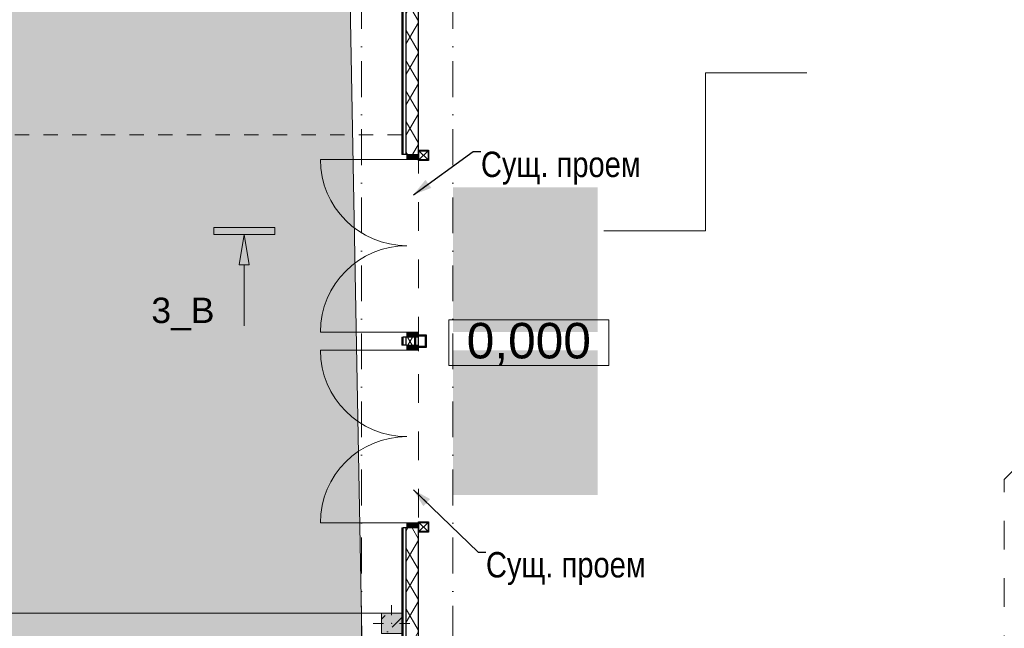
# Model space of a CAD drawing. Header units: millimetres. Extents: x -59761 to 112741, y -57975 to 46221.
# Tile 14 of 256: x -12817 to -3120, y -16323 to -10329. Entities that reach past the tile are written whole.
import ezdxf

# ---------------------------------------------------------------- set-up
doc = ezdxf.new("R2010")
doc.units = ezdxf.units.MM
for name, pattern in [('A_dashed', [19.05, 12.7, -6.35]), ('Wipeout_Contour', [1000, 0, -1000]), ('короткая штриховая', [282.222222, 141.111111, -141.111111]), ('Штриховая', [564.444447, 282.222223, -282.222223]), ('Штрихпунктирная', [670.277762, 352.777767, -176.388884, 0, -141.111112])]:
    doc.linetypes.add(name, pattern=pattern)
for name, color, linetype in [('2D - Зонирования', 7, 'Continuous'), ('Аннотация - План мебели', 7, 'Continuous'), ('Интерьер - конструкции мебели', 7, 'Continuous'), ('Конструктив - Стены наружние фасад', 7, 'Continuous'), ('Конструктив - Фасадные стены сущ', 7, 'Continuous'), ('Маркер - Разрез', 7, 'Continuous'), ('Местность - Граница участка', 7, 'Continuous'), ('Размеры_Отметки кладочный', 7, 'Continuous'), ('СУЩ  Благоустройство', 7, 'Continuous'), ('Элемент модели - Границы зон', 7, 'Continuous'), ('Элемент Модели - Зона', 7, 'Continuous'), ('Элемент Модели - Оси', 2, 'Continuous')]:
    doc.layers.add(name, color=color, linetype=linetype)
doc.styles.get("Standard").update_dxf_attribs({"font": 'arial.ttf'})
doc.styles.add('СГЕНЕРИР_СТИЛЬ_19', font='arial.ttf')
doc.styles.add('СГЕНЕРИР_СТИЛЬ_6', font='ARIALN.TTF')
doc.linetypes.add('С Квадратами', pattern='A,0,[6,АР 2 Архитектурные решения dwg1.Shx,S=15.679009,R=0,X=0,Y=0],-1975.555086,0', length=1975.555086)
doc.dimstyles.new('СГЕНЕРИР_СТИЛЬ__4', dxfattribs={"dimtxt": 0.18, "dimasz": 182.4, "dimexe": 0.18, "dimexo": 0.0625, "dimgap": 0.09, "dimtad": 0, "dimtih": 1, "dimtoh": 1, "dimdec": 4, "dimzin": 0, "dimdsep": 46, "dimtxsty": 'Standard', "dimcen": 0.09, "dimadec": 0, "dimazin": 0, "dimtfac": 1, "dimtdec": 4, "dimtmove": 0, "dimatfit": 3, "dimldrblk": 'ARROWHEAD_5', "dimfxl": 1, "dimtolj": 1, "dimtzin": 0, "dimarcsym": 0})
pattern_1 = [(60, (-45000, -54000), (-129.9038, 75), []), (120, (-45000, -54000), (129.9038, 75), [])]
pattern_2 = [(45, (-45000, -54000), (-70.71068, 70.71068), [])]

# ---------------------------------------------------------------- blocks, each defined once
blk = doc.blocks.new('ARROWHEAD_5')
at = {"linetype": 'Continuous', "lineweight": 0}
blk.add_hatch(color=0, dxfattribs=at).paths.add_polyline_path([(-1, 0.2679), (0, 0), (-1, -0.2679)])
at = {"color": 0, "linetype": 'Continuous', "lineweight": 0}
blk.add_line((0, 0), (-1, 0), dxfattribs=at)

msp = doc.modelspace()

# ---------------------------------------------------------------- hatches: boundary and pattern name
at = {"layer": '2D - Зонирования', "linetype": 'Continuous', "lineweight": 0}
for points in [[(-55347.43, -39762.31), (-18842.26, -39151.01), (-18943.58, -38206.96), (-9054.66, -37740.31), (-9597.52, -8195.44), (-17586.84, -8062.63), (-17806.12, 16976.59), (-56422.34, 46220.98), (-56249.55, 32660.99)], [(-8549.78, -13405), (-7123.37, -13405), (-7123.37, -11978.59), (-8549.78, -11978.59)], [(-8549.78, -15011.41), (-7123.37, -15011.41), (-7123.37, -13585), (-8549.78, -13585)]]:
    msp.add_hatch(color=255, dxfattribs=at).paths.add_polyline_path(points)
at = {"layer": '2D - Зонирования', "linetype": 'Continuous', "lineweight": 5}
h = msp.add_hatch(color=3, dxfattribs=at)
h.paths.add_polyline_path([(-7123.37, -11978.59), (-8549.78, -11978.59), (-8549.78, -13405), (-7123.37, -13405)])
h.paths.add_polyline_path([(-7138.87, -13389.91), (-8534.97, -13389.91), (-8534.97, -11992.97), (-7138.87, -11992.97)], flags=0)
h = msp.add_hatch(color=3, dxfattribs=at)
h.paths.add_polyline_path([(-7204.68, -13330.43), (-7204.68, -12054.02), (-8476.59, -12054.02), (-8476.59, -13330.43)])
h.paths.add_polyline_path([(-8007.61, -12589.16), (-7286.88, -12589.16), (-7286.88, -12785.41), (-8002.85, -12785.84), (-7748.98, -13062.88), (-8035.26, -13062.88), (-8389.34, -12691.38), (-8017.65, -12316.81), (-7723.84, -12316.81)], flags=0)
h = msp.add_hatch(color=3, dxfattribs=at)
h.paths.add_polyline_path([(-7123.37, -13585), (-8549.78, -13585), (-8549.78, -15011.41), (-7123.37, -15011.41)])
h.paths.add_polyline_path([(-7138.87, -14996.32), (-8534.97, -14996.32), (-8534.97, -13599.38), (-7138.87, -13599.38)], flags=0)
h = msp.add_hatch(color=3, dxfattribs=at)
h.paths.add_polyline_path([(-7204.68, -14936.84), (-7204.68, -13660.43), (-8476.59, -13660.43), (-8476.59, -14936.84)])
h.paths.add_polyline_path([(-8007.61, -14195.57), (-7286.88, -14195.57), (-7286.88, -14391.82), (-8002.85, -14392.25), (-7748.98, -14669.3), (-8035.26, -14669.3), (-8389.34, -14297.8), (-8017.65, -13923.22), (-7723.84, -13923.22)], flags=0)
at = {"layer": 'Маркер - Разрез', "linetype": 'Continuous', "lineweight": 5}
for points in [[(-10905.44, -12374.05), (-10905.44, -12444.05), (-10305.44, -12444.05), (-10305.44, -12374.05)], [(-10605.44, -12444.05), (-10655.44, -12744.05), (-10555.44, -12744.05)]]:
    msp.add_hatch(color=7, dxfattribs=at).paths.add_polyline_path(points)

# ---------------------------------------------------------------- linework, layer by layer
at = {"layer": '2D - Зонирования', "color": 7, "linetype": 'Continuous', "lineweight": 15, "flags": 128}
msp.add_lwpolyline([(-55347.43, -39762.31), (-18842.26, -39151.01), (-18943.58, -38206.96), (-9054.66, -37740.31), (-9597.52, -8195.44), (-17586.84, -8062.63), (-17806.12, 16976.59), (-56422.34, 46220.98), (-56249.55, 32660.99)], close=True, dxfattribs=at)
at = {"layer": 'Интерьер - конструкции мебели', "color": 7, "linetype": 'Continuous', "lineweight": 0}
for p, q in [((-9155, -16195), (-9155, -16095)), ((-9235, -16275), (-9335, -16275))]:
    msp.add_line(p, q, dxfattribs=at)
at = {"layer": 'Интерьер - конструкции мебели', "color": 7, "linetype": 'Continuous', "lineweight": 5, "flags": 128}
msp.add_lwpolyline([(-9055, -16175), (-9055, -22041.77), (-19773.32, -22041.77), (-19773.32, -16175)], close=True, dxfattribs=at)
at = {"layer": 'Интерьер - конструкции мебели', "color": 7, "linetype": 'Continuous', "lineweight": 0}
msp.add_point((-9155, -16275), dxfattribs=at)
at = {"layer": 'Конструктив - Стены наружние фасад', "color": 7, "linetype": 'Continuous', "lineweight": 5}
for p, q in [((-9005, -11705), (-9855, -11705)), ((-8890, -11705), (-9005, -11705)), ((-9005, -13405), (-9855, -13405)), ((-9005, -13405), (-8890, -13405)), ((-9005, -13585), (-9855, -13585)), ((-8890, -13585), (-9005, -13585)), ((-9005, -15285), (-9855, -15285)), ((-9005, -15285), (-8890, -15285))]:
    msp.add_line(p, q, dxfattribs=at)
for centre, start, end in [((-9005, -11705), 180, 270), ((-9005, -13405), 90, 180), ((-9005, -13585), 180, 270), ((-9005, -15285), 90, 180)]:
    msp.add_arc(centre, 850, start, end, dxfattribs=at)
at = {"layer": 'Маркер - Разрез', "color": 7, "linetype": 'Continuous', "lineweight": 0}
for p, q in [((-6063.29, -12409.05), (-6063.29, -10851.95)), ((-6063.29, -10851.95), (-5063.29, -10851.95)), ((-7063.29, -12409.05), (-6063.29, -12409.05))]:
    msp.add_line(p, q, dxfattribs=at)
at = {"layer": 'Маркер - Разрез', "color": 7, "linetype": 'Continuous', "lineweight": 5}
for p, q in [((-10905.44, -12374.05), (-10905.44, -12444.05)), ((-10305.44, -12374.05), (-10905.44, -12374.05)), ((-10305.44, -12444.05), (-10305.44, -12374.05)), ((-10905.44, -12444.05), (-10305.44, -12444.05)), ((-10605.44, -12744.05), (-10605.44, -13344.05))]:
    msp.add_line(p, q, dxfattribs=at)
at = {"layer": 'Маркер - Разрез', "color": 7, "linetype": 'Continuous', "lineweight": 5, "flags": 128}
msp.add_lwpolyline([(-10605.44, -12444.05), (-10655.44, -12744.05), (-10555.44, -12744.05)], close=True, dxfattribs=at)
at = {"layer": 'Местность - Граница участка', "color": 7, "linetype": 'С Квадратами', "lineweight": 0}
msp.add_lwpolyline([(-55347.43, -39762.31), (-18842.26, -39151.01), (-18943.58, -38206.96), (-9054.66, -37740.31), (-9597.52, -8195.44), (-17586.84, -8062.63), (-17806.12, 16976.59), (-56422.34, 46220.98), (-56249.55, 32660.99)], close=True, dxfattribs=at)
at = {"layer": 'Размеры_Отметки кладочный', "color": 7, "linetype": 'Continuous', "lineweight": 15, "flags": 128}
msp.add_lwpolyline([(-8592.15, -13285.1), (-7013.75, -13285.1), (-7013.75, -13735.09), (-8592.15, -13735.09)], close=True, dxfattribs=at)
at = {"layer": 'СУЩ  Благоустройство', "color": 7, "linetype": 'A_dashed', "lineweight": 5}
msp.add_line((-8790, -15375), (-8790, -15275), dxfattribs=at)
at = {"layer": 'Элемент Модели - Зона', "color": 253, "linetype": 'Штриховая', "lineweight": 15, "flags": 128}
msp.add_lwpolyline([(-8890, -17680), (-3119.74, -17680), (-3119.74, -14858.42), (142.53, -11594.86), (156.67, -11609), (156.67, -11580), (18300, -11580), (18300, -11600), (32399.73, -11600), (32399.73, -11580), (69081.36, -11580), (72316.72, -14823.47), (72320.06, -15158.11), (72320.06, -17695), (72360, -17695), (72360, -19700), (72120, -19700), (72120, -18300), (71700, -18300), (71700, -17900), (63300, -17900), (63300, -18300), (62700, -18300), (62700, -17900), (54320, -17900), (54320, -27030), (62700, -27030), (62700, -26350), (63300, -26350), (63300, -27540), (67380, -27540), (67380, -26630), (67500, -26630), (67500, -27660), (62920, -27660), (62920, -32819.89), (72120, -32819.89), (72120, -27750), (71650, -27750), (71650, -26250), (72120, -26250), (72120, -21200), (72360, -21200), (72360, -33849.94), (72120, -33849.94), (72120, -33059.89), (54320, -33059.89), (54320, -39349.94), (72120, -39349.94), (72120, -36299.94), (71700.06, -36299.94), (71700.06, -35674.44), (72120, -35674.44), (72120, -35349.94), (72360, -35349.94), (72360, -35679.94), (75850, -35679.94), (75850, -16794.88), (75238.88, -16794.88), (75238.88, -9000), (80700, -9000), (80700, -8700), (81300, -8700), (81300, -9000), (87517.1, -9000), (87517.1, -320), (85530, -320), (85530, 300), (84182.9, 300), (81300, 300), (81300, -300), (80700, -300), (80700, 212.5), (79799.78, 212.5), (72300, 212.5), (72300, -300), (71700, -300), (71700, 212.5), (63300, 212.5), (63300, -300), (62700, -300), (62700, 212.5), (54300, 212.5), (54300, -300), (53700, -300), (53700, 212.5), (45650, 212.5), (45650, -300), (45050, -300), (44950, -300), (44950, -5367.2), (32450.06, -5367.2), (32450.06, -200), (32450.06, 7690), (32460.06, 7690), (32460.06, 13850), (29720, 13850), (29720, 5730), (28964.53, 5730), (28964.53, 212), (27300.06, 212), (27300.06, -300), (26700.06, -300), (26700.06, 212), (18300, 212), (18300, -300), (17700, -300), (17700, 212), (16025.03, 212), (16025.03, -7500), (16025.03, -9042.59), (9300, -9042.59), (9300, -9300), (8700, -9300), (8700, -9042.59), (300, -9042.59), (300, -9300), (-300, -9300), (-300, -9042.59), (-8250, -9042.59), (-8250, -9300), (-8850, -9300), (-8850, -9042.59), (-8890, -9042.59)], close=True, dxfattribs=at)
at = {"layer": 'Элемент Модели - Оси', "color": 7, "linetype": 'Штрихпунктирная', "lineweight": 15}
for p, q in [((-9450, 38200), (-9450, -55975)), ((-8550, 38200), (-8550, -55975))]:
    msp.add_line(p, q, dxfattribs=at)

# ---------------------------------------------------------------- texts
at = {"layer": 'Аннотация - План мебели', "color": 7, "linetype": 'Continuous', "lineweight": 0, "char_height": 250, "attachment_point": 1, "style": 'СГЕНЕРИР_СТИЛЬ_6'}
for insert in [(-8274.23, -11628.37), (-8225.06, -15572.47)]:
    msp.add_mtext('\\A1;{\\pql;\\fArial Narrow|b0|i0|c204|p34;Сущ. проем}', dxfattribs=dict(at, insert=insert))
at = {"layer": 'Маркер - Разрез', "color": 7, "lineweight": 0, "insert": (-11209.45, -13066.2), "char_height": 250, "attachment_point": 2, "style": 'СГЕНЕРИР_СТИЛЬ_19'}
msp.add_mtext('\\A1;{\\pqc;\\pt0;\\fArial|b0|i0|c0|p38;3_В\\fArial|b0|i0|c0|p38;\\fArial|b0|i0|c0|p38;}', dxfattribs=at)
at = {"layer": 'Размеры_Отметки кладочный', "color": 7, "linetype": 'Continuous', "lineweight": 0, "insert": (-7802.95, -13315.1), "char_height": 350, "attachment_point": 2, "style": 'СГЕНЕРИР_СТИЛЬ_19'}
msp.add_mtext('\\A1;{\\pqc;\\fArial|b0|i0|c0|p38;0,\\fArial|b0|i0|c0|p38;0\\fArial|b0|i0|c0|p38;00}', dxfattribs=at)

# ---------------------------------------------------------------- next in the draw order: wipeouts: each hides what was drawn before it
at = {"color": 254, "linetype": 'Wipeout_Contour', "lineweight": 0, "ltscale": 9864576.922103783}
msp.add_wipeout([(-9010, -11655), (-8890, -11655), (-8890, -300), (-9010, -300)], dxfattribs=at).dxf.layer = 'Конструктив - Стены наружние фасад'
at = {"color": 254, "linetype": 'Wipeout_Contour', "lineweight": 0, "ltscale": 9868162.244372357}
msp.add_wipeout([(-9010, -13455), (-9010, -13535), (-8890, -13535), (-8890, -13455)], dxfattribs=at).dxf.layer = 'Конструктив - Стены наружние фасад'
at = {"color": 254, "linetype": 'Wipeout_Contour', "lineweight": 0, "ltscale": 9869640.693096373}
msp.add_wipeout([(-9010, -15335), (-9010, -17700), (-8890, -17700), (-8890, -15335)], dxfattribs=at).dxf.layer = 'Конструктив - Стены наружние фасад'

# ---------------------------------------------------------------- next in the draw order: hatches: boundary and pattern name
at = {"layer": 'Конструктив - Стены наружние фасад', "linetype": 'Continuous', "lineweight": 5}
h = msp.add_hatch(dxfattribs=at)
h.set_pattern_fill('ИЗОЛЯЦИЯ_02_000D', style=0, pattern_type=2)
h.set_pattern_definition(pattern_1)
h.paths.add_polyline_path([(-9010, -11655), (-8890, -11655), (-8890, -300), (-9010, -300)])
h = msp.add_hatch(dxfattribs=at)
h.set_pattern_fill('ИЗОЛЯЦИЯ_02_000D', style=0, pattern_type=2)
h.set_pattern_definition(pattern_1)
h.paths.add_polyline_path([(-9010, -13455), (-9010, -13535), (-8890, -13535), (-8890, -13455)])
h = msp.add_hatch(dxfattribs=at)
h.set_pattern_fill('ИЗОЛЯЦИЯ_02_000D', style=0, pattern_type=2)
h.set_pattern_definition(pattern_1)
h.paths.add_polyline_path([(-9010, -15335), (-9010, -17700), (-8890, -17700), (-8890, -15335)])

# ---------------------------------------------------------------- next in the draw order: linework, layer by layer
at = {"layer": 'Конструктив - Стены наружние фасад', "color": 7, "linetype": 'Continuous', "lineweight": 5}
for p, q in [((-8890, -11655), (-8890, -11705)), ((-8890, -13405), (-8890, -13455)), ((-8890, -13535), (-8890, -13585)), ((-8890, -15285), (-8890, -15335))]:
    msp.add_line(p, q, dxfattribs=at)
at = {"layer": 'Конструктив - Стены наружние фасад', "color": 7, "linetype": 'Continuous', "lineweight": 30, "flags": 128}
for points in [[(-8890, -11655), (-8890, -300)], [(-8890, -13535), (-8890, -13455)], [(-8890, -17700), (-8890, -15335)]]:
    msp.add_lwpolyline(points, dxfattribs=at)
at = {"layer": 'Конструктив - Фасадные стены сущ', "color": 252, "linetype": 'Continuous', "lineweight": 30}
for p, q in [((-8795, -11710), (-8885, -11620)), ((-8795, -11620), (-8885, -11710)), ((-8795, -15370), (-8885, -15280)), ((-8795, -15280), (-8885, -15370))]:
    msp.add_line(p, q, dxfattribs=at)
for points in [[(-8890, -11615), (-8790, -11615), (-8790, -11715), (-8890, -11715)], [(-8885, -11620), (-8795, -11620), (-8795, -11710), (-8885, -11710)], [(-8810, -13435), (-8930, -13435), (-8930, -13555), (-8810, -13555)], [(-8820, -13445), (-8920, -13445), (-8920, -13545), (-8820, -13545)], [(-8890, -15275), (-8790, -15275), (-8790, -15375), (-8890, -15375)], [(-8885, -15280), (-8795, -15280), (-8795, -15370), (-8885, -15370)]]:
    msp.add_lwpolyline(points, close=True, dxfattribs=at)
at = {"layer": 'СУЩ  Благоустройство', "color": 7, "linetype": 'A_dashed', "lineweight": 5}
msp.add_line((-8890, -13595), (-8890, -13555), dxfattribs=at)

# ---------------------------------------------------------------- next in the draw order: leaders
at = {"layer": 'Аннотация - План мебели', "color": 7, "linetype": 'Continuous', "lineweight": 15, "annotation_type": 0, "has_hookline": 1, "hookline_direction": 0, "text_width": 1541.78}
for points in [[(-8939.74, -12052.67), (-8351.69, -11628.37), (-8274.32, -11628.37)], [(-8939.74, -14959), (-8302.52, -15572.47), (-8225.15, -15572.47)]]:
    msp.add_leader(points, dimstyle='СГЕНЕРИР_СТИЛЬ__4', dxfattribs=at)

# ---------------------------------------------------------------- next in the draw order: wipeouts: each hides what was drawn before it
at = {"color": 254, "linetype": 'Wipeout_Contour', "lineweight": 0, "ltscale": 9864096.681964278}
msp.add_wipeout([(-9040, 100), (-9055, 100), (-9055, -11655), (-9040, -11655)], dxfattribs=at).dxf.layer = 'Конструктив - Стены наружние фасад'
at = {"color": 254, "linetype": 'Wipeout_Contour', "lineweight": 0, "ltscale": 9867775.137974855}
msp.add_wipeout([(-9055, -13535), (-9040, -13535), (-9040, -13455), (-9055, -13455)], dxfattribs=at).dxf.layer = 'Конструктив - Стены наружние фасад'
at = {"color": 254, "linetype": 'Wipeout_Contour', "lineweight": 0, "ltscale": 9871873.75104811}
msp.add_wipeout([(-9055, -28150.39), (-9040, -28150.39), (-9040, -15335), (-9055, -15335)], dxfattribs=at).dxf.layer = 'Конструктив - Стены наружние фасад'

# ---------------------------------------------------------------- next in the draw order: hatches: boundary and pattern name
at = {"layer": 'Интерьер - конструкции мебели', "linetype": 'Continuous', "lineweight": 30}
msp.add_hatch(color=252, dxfattribs=at).paths.add_polyline_path([(-9255, -16375), (-9055, -16375), (-9055, -16175), (-9255, -16175)])
at = {"layer": 'Интерьер - конструкции мебели', "linetype": 'Continuous', "lineweight": 5}
h = msp.add_hatch(dxfattribs=at)
h.set_pattern_fill('БЕТОН_01_000D', style=0, pattern_type=2)
h.set_pattern_definition([(45, (-45000, -54000), (-183.8478, 183.8478), [195, -65, 0, -65]), (45, (-44977.02, -53793.17), (-183.8478, 183.8478), [195, -65, 0, -65])])
h.paths.add_polyline_path([(-9255, -16375), (-9055, -16375), (-9055, -16175), (-9255, -16175)])
at = {"layer": 'Конструктив - Стены наружние фасад', "linetype": 'Continuous', "lineweight": 5}
h = msp.add_hatch(dxfattribs=at)
h.set_pattern_fill('МЕТАЛЛ___ТВЕРДЫЙ_СПЛАВ_000D', style=0, pattern_type=2)
h.set_pattern_definition(pattern_2)
h.paths.add_polyline_path([(-9040, 100), (-9055, 100), (-9055, -11655), (-9040, -11655)])
at = {"layer": 'Конструктив - Стены наружние фасад', "linetype": 'Continuous', "lineweight": 0}
for points in [[(-8890, -11655), (-9005, -11655), (-9005, -11705), (-8890, -11705)], [(-9005, -13455), (-8890, -13455), (-8890, -13405), (-9005, -13405)], [(-8890, -13535), (-9005, -13535), (-9005, -13585), (-8890, -13585)], [(-9005, -15335), (-8890, -15335), (-8890, -15285), (-9005, -15285)]]:
    msp.add_hatch(color=255, dxfattribs=at).paths.add_polyline_path(points)
at = {"layer": 'Конструктив - Стены наружние фасад', "linetype": 'Continuous', "lineweight": 5}
h = msp.add_hatch(dxfattribs=at)
h.set_pattern_fill('МЕТАЛЛ___ТВЕРДЫЙ_СПЛАВ_000D', style=0, pattern_type=2)
h.set_pattern_definition(pattern_2)
h.paths.add_polyline_path([(-9055, -13535), (-9040, -13535), (-9040, -13455), (-9055, -13455)])
h = msp.add_hatch(dxfattribs=at)
h.set_pattern_fill('МЕТАЛЛ___ТВЕРДЫЙ_СПЛАВ_000D', style=0, pattern_type=2)
h.set_pattern_definition(pattern_2)
h.paths.add_polyline_path([(-9055, -28150.39), (-9040, -28150.39), (-9040, -15335), (-9055, -15335)])

# ---------------------------------------------------------------- next in the draw order: linework, layer by layer
at = {"layer": 'Интерьер - конструкции мебели', "color": 7, "linetype": 'Continuous', "lineweight": 0}
msp.add_line((-9075, -16275), (-8975, -16275), dxfattribs=at)
at = {"layer": 'Интерьер - конструкции мебели', "color": 7, "linetype": 'Continuous', "lineweight": 15, "flags": 128}
msp.add_lwpolyline([(-9055, -16175), (-9255, -16175), (-9255, -16375), (-9055, -16375)], dxfattribs=at)
at = {"layer": 'Конструктив - Стены наружние фасад', "color": 7, "linetype": 'Continuous', "lineweight": 30}
for p, q in [((-9040, -11655), (-9040, -300)), ((-9010, -11655), (-9010, -300)), ((-9010, -11655), (-9040, -11655)), ((-9010, -11655), (-9040, -11655)), ((-9040, -13535), (-9040, -13455)), ((-9010, -13455), (-9040, -13455)), ((-9010, -13455), (-9040, -13455)), ((-9010, -13535), (-9010, -13455)), ((-9010, -13535), (-9040, -13535)), ((-9010, -13535), (-9040, -13535)), ((-9040, -28150.39), (-9040, -15335)), ((-9010, -15335), (-9040, -15335)), ((-9010, -15335), (-9040, -15335)), ((-9010, -17700), (-9010, -15335))]:
    msp.add_line(p, q, dxfattribs=at)
at = {"layer": 'Конструктив - Стены наружние фасад', "color": 214, "linetype": 'Continuous', "lineweight": 15}
for p, q in [((-9040, -11655), (-9055, -11655)), ((-9040, -11655), (-9055, -11655)), ((-9040, -13455), (-9055, -13455)), ((-9040, -13455), (-9055, -13455)), ((-9040, -13535), (-9055, -13535)), ((-9040, -13535), (-9055, -13535)), ((-9040, -15335), (-9055, -15335)), ((-9040, -15335), (-9055, -15335))]:
    msp.add_line(p, q, dxfattribs=at)
at = {"layer": 'Конструктив - Стены наружние фасад', "color": 7, "linetype": 'Continuous', "lineweight": 5}
for p, q in [((-9005, -11655), (-9010, -11655)), ((-9005, -11655), (-9010, -11655)), ((-8890, -11655), (-9005, -11655)), ((-9005, -11705), (-9005, -11655)), ((-9005, -11655), (-8890, -11655)), ((-8890, -11655), (-9005, -11655)), ((-8890, -11655), (-9005, -11655)), ((-9005, -13455), (-9010, -13455)), ((-9005, -13455), (-9010, -13455)), ((-9005, -13455), (-9005, -13405)), ((-8890, -13455), (-9005, -13455)), ((-8890, -13455), (-9005, -13455)), ((-8890, -13455), (-9005, -13455)), ((-8890, -13455), (-9005, -13455)), ((-9005, -13535), (-9010, -13535)), ((-9005, -13535), (-9010, -13535)), ((-8890, -13535), (-9005, -13535)), ((-9005, -13585), (-9005, -13535)), ((-9005, -13535), (-8890, -13535)), ((-8890, -13535), (-9005, -13535)), ((-8890, -13535), (-9005, -13535)), ((-9005, -15335), (-9005, -15285)), ((-9005, -15335), (-9010, -15335)), ((-9005, -15335), (-9010, -15335)), ((-8890, -15335), (-9005, -15335)), ((-8890, -15335), (-9005, -15335)), ((-8890, -15335), (-9005, -15335)), ((-8890, -15335), (-9005, -15335))]:
    msp.add_line(p, q, dxfattribs=at)
at = {"layer": 'Конструктив - Стены наружние фасад', "color": 7, "linetype": 'Continuous', "lineweight": 30, "flags": 128}
for points in [[(-9055, 100), (-9055, -11655)], [(-9055, -13455), (-9055, -13535)], [(-9055, -15335), (-9055, -28150.39)]]:
    msp.add_lwpolyline(points, dxfattribs=at)
at = {"layer": 'Элемент модели - Границы зон', "color": 7, "linetype": 'короткая штриховая', "lineweight": 15}
for points in [[(-9055, -11461.72), (-21616.65, -11461.72), (-21616.65, -4891.3)], [(-9055, -22041.77), (-19773.32, -22041.77), (-19773.32, -16175), (-9055, -16175)]]:
    msp.add_lwpolyline(points, dxfattribs=at)
msp.add_lwpolyline([(-9055, -22041.77), (-19773.32, -22041.77), (-19773.32, -16175), (-9055, -16175)], close=True, dxfattribs=at)

doc.saveas('drawing.dxf')
